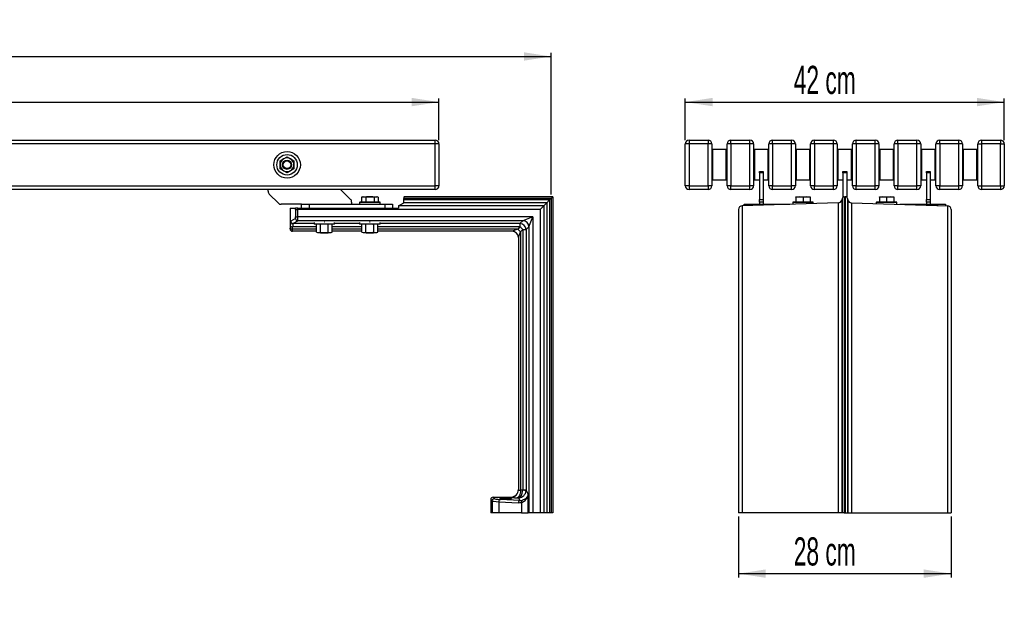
# Model space of a CAD drawing. Header units: millimetres. Extents: x 28 to 546, y 23 to 182.
# Tile 2 of 2: x 287 to 546, y 23 to 182. Entities that reach past the tile are written whole.
import ezdxf

# ---------------------------------------------------------------- set-up
doc = ezdxf.new("R2010")
doc.units = ezdxf.units.MM
doc.layers.add('FORMAT', color=7, linetype='Continuous')
doc.styles.add('SLDTEXTSTYLE0', font='TXT', dxfattribs={"width": 0.605})
doc.dimstyles.new('SLDDIMSTYLE0', dxfattribs={"dimtxt": 7.191292, "dimasz": 7.191292, "dimexe": 0, "dimexo": 0.0625, "dimgap": 1.797823, "dimtad": 1, "dimlfac": 5, "dimrnd": 1e-09, "dimzin": 12, "dimdsep": 46, "dimtxsty": 'SLDTEXTSTYLE0', "dimsah": 1, "dimcen": 0.09, "dimadec": 0, "dimazin": 3, "dimtfac": 1, "dimtofl": 0, "dimtmove": 0, "dimatfit": 3, "dimfxl": 0, "dimfrac": 2, "dimtolj": 1, "dimtzin": 12, "dimarcsym": 0})

# ---------------------------------------------------------------- blocks, each defined once
blk = doc.blocks.new('_D_1')
at = {"layer": 'FORMAT'}
for p, q in [((77.22, 149.95), (77.22, 160.95)), ((397.22, 149.95), (397.22, 160.95)), ((77.22, 159.96), (397.22, 159.96))]:
    blk.add_line(p, q, dxfattribs=at)
for points in [[(77.22, 159.96), (84.41, 158.86), (84.41, 161.07)], [(397.22, 159.96), (390.03, 161.07), (390.03, 158.86)]]:
    blk.add_solid(points, dxfattribs=at)
at = {"layer": 'FORMAT', "insert": (221.03, 169.51), "char_height": 7.408, "attachment_point": 1, "style": 'SLDTEXTSTYLE0'}
blk.add_mtext('160 cm', dxfattribs=at)
blk = doc.blocks.new('_D_2')
at = {"layer": 'FORMAT'}
for p, q in [((47.22, 136.05), (47.22, 172.95)), ((47.22, 171.96), (426.77, 171.96)), ((426.77, 135.6), (426.77, 172.95))]:
    blk.add_line(p, q, dxfattribs=at)
for points in [[(47.22, 171.96), (54.41, 170.86), (54.41, 173.07)], [(426.77, 171.96), (419.57, 173.07), (419.57, 170.86)]]:
    blk.add_solid(points, dxfattribs=at)
at = {"layer": 'FORMAT', "insert": (220.8, 181.51), "char_height": 7.408, "attachment_point": 1, "style": 'SLDTEXTSTYLE0'}
blk.add_mtext('190 cm', dxfattribs=at)
blk = doc.blocks.new('_D_3')
at = {"layer": 'FORMAT'}
for p, q in [((476.08, 50.87), (476.08, 34.87)), ((532.08, 50.87), (532.08, 34.87)), ((476.08, 35.86), (532.08, 35.86))]:
    blk.add_line(p, q, dxfattribs=at)
for points in [[(476.08, 35.86), (483.27, 34.76), (483.27, 36.97)], [(532.08, 35.86), (524.89, 36.97), (524.89, 34.76)]]:
    blk.add_solid(points, dxfattribs=at)
at = {"layer": 'FORMAT', "insert": (490.64, 45.41), "char_height": 7.408, "attachment_point": 1, "style": 'SLDTEXTSTYLE0'}
blk.add_mtext('28 cm', dxfattribs=at)
blk = doc.blocks.new('_D_4')
at = {"layer": 'FORMAT'}
for p, q in [((462.08, 149.95), (462.08, 160.95)), ((546.08, 149.95), (546.08, 160.95)), ((462.08, 159.96), (546.08, 159.96))]:
    blk.add_line(p, q, dxfattribs=at)
for points in [[(462.08, 159.96), (469.27, 158.86), (469.27, 161.07)], [(546.08, 159.96), (538.89, 161.07), (538.89, 158.86)]]:
    blk.add_solid(points, dxfattribs=at)
at = {"layer": 'FORMAT', "insert": (490.64, 169.51), "char_height": 7.408, "attachment_point": 1, "style": 'SLDTEXTSTYLE0'}
blk.add_mtext('42 cm', dxfattribs=at)

msp = doc.modelspace()

# ---------------------------------------------------------------- linework, layer by layer
at = {"color": 7, "linetype": 'Continuous', "lineweight": 25}
for p, q in [((78.2205, 149.9638), (396.2205, 149.9638)), ((396.2205, 148.9638), (78.2205, 148.9638)), ((396.2205, 148.9638), (396.2205, 149.9638)), ((396.2205, 137.9638), (396.2205, 148.9638)), ((397.2205, 148.9638), (396.2205, 148.9638)), ((397.2205, 148.9638), (397.2205, 137.9638)), ((463.0835, 148.9638), (462.0835, 148.9638)), ((462.0835, 137.9638), (462.0835, 148.9638)), ((463.0835, 149.9638), (463.0835, 148.9638)), ((463.0835, 149.9638), (468.0835, 149.9638)), ((463.0835, 148.9638), (463.0835, 137.9638)), ((468.0835, 148.9638), (463.0835, 148.9638)), ((468.0835, 149.9638), (468.0835, 148.9638)), ((468.0835, 137.9638), (468.0835, 148.9638)), ((469.0835, 148.9638), (468.0835, 148.9638)), ((469.0835, 148.9638), (469.0835, 137.9638)), ((473.0835, 137.9638), (473.0835, 148.9638)), ((474.0835, 148.9638), (473.0835, 148.9638)), ((474.0835, 148.9638), (474.0835, 149.9638)), ((474.0835, 149.9638), (479.0835, 149.9638)), ((474.0835, 148.9638), (474.0835, 137.9638)), ((479.0835, 148.9638), (474.0835, 148.9638)), ((479.0835, 148.9638), (479.0835, 149.9638)), ((480.0835, 148.9638), (479.0835, 148.9638)), ((479.0835, 137.9638), (479.0835, 148.9638)), ((480.0835, 148.9638), (480.0835, 137.9638)), ((485.0835, 148.9638), (484.0835, 148.9638)), ((484.0835, 137.9638), (484.0835, 148.9638)), ((485.0835, 148.9638), (485.0835, 149.9638)), ((485.0835, 149.9638), (490.0835, 149.9638)), ((485.0835, 148.9638), (485.0835, 137.9638)), ((490.0835, 148.9638), (485.0835, 148.9638)), ((490.0835, 148.9638), (490.0835, 149.9638)), ((490.0835, 137.9638), (490.0835, 148.9638)), ((491.0835, 148.9638), (490.0835, 148.9638)), ((491.0835, 148.9638), (491.0835, 137.9638)), ((495.0835, 137.9638), (495.0835, 148.9638)), ((496.0835, 148.9638), (495.0835, 148.9638)), ((496.0835, 148.9638), (496.0835, 149.9638)), ((496.0835, 149.9638), (501.0835, 149.9638)), ((496.0835, 148.9638), (496.0835, 137.9638)), ((501.0835, 148.9638), (496.0835, 148.9638)), ((501.0835, 148.9638), (501.0835, 149.9638)), ((501.0835, 137.9638), (501.0835, 148.9638)), ((502.0835, 148.9638), (501.0835, 148.9638)), ((502.0835, 148.9638), (502.0835, 137.9638)), ((507.0835, 148.9638), (506.0835, 148.9638)), ((506.0835, 137.9638), (506.0835, 148.9638)), ((507.0835, 148.9638), (507.0835, 149.9638)), ((507.0835, 149.9638), (512.0835, 149.9638)), ((507.0835, 148.9638), (507.0835, 137.9638)), ((512.0835, 148.9638), (507.0835, 148.9638)), ((512.0835, 148.9638), (512.0835, 149.9638)), ((512.0835, 137.9638), (512.0835, 148.9638)), ((513.0835, 148.9638), (512.0835, 148.9638)), ((513.0835, 148.9638), (513.0835, 137.9638)), ((517.0835, 137.9638), (517.0835, 148.9638)), ((518.0835, 148.9638), (517.0835, 148.9638)), ((518.0835, 148.9638), (518.0835, 149.9638)), ((518.0835, 149.9638), (523.0835, 149.9638)), ((518.0835, 148.9638), (518.0835, 137.9638)), ((523.0835, 148.9638), (518.0835, 148.9638)), ((523.0835, 148.9638), (523.0835, 149.9638)), ((523.0835, 137.9638), (523.0835, 148.9638)), ((524.0835, 148.9638), (523.0835, 148.9638)), ((524.0835, 148.9638), (524.0835, 137.9638)), ((529.0835, 148.9638), (528.0835, 148.9638)), ((528.0835, 137.9638), (528.0835, 148.9638)), ((529.0835, 148.9638), (529.0835, 149.9638)), ((529.0835, 149.9638), (534.0835, 149.9638)), ((529.0835, 148.9638), (529.0835, 137.9638)), ((534.0835, 148.9638), (529.0835, 148.9638)), ((534.0835, 148.9638), (534.0835, 149.9638)), ((535.0835, 148.9638), (534.0835, 148.9638)), ((534.0835, 137.9638), (534.0835, 148.9638)), ((535.0835, 148.9638), (535.0835, 137.9638)), ((539.0835, 148.9638), (540.0835, 148.9638)), ((539.0835, 137.9638), (539.0835, 148.9638)), ((540.0835, 149.9638), (540.0835, 148.9638)), ((540.0835, 149.9638), (545.0835, 149.9638)), ((540.0835, 148.9638), (540.0835, 137.9638)), ((545.0835, 148.9638), (540.0835, 148.9638)), ((545.0835, 149.9638), (545.0835, 148.9638)), ((545.0835, 137.9638), (545.0835, 148.9638)), ((545.0835, 148.9638), (546.0835, 148.9638)), ((546.0835, 148.9638), (546.0835, 137.9638)), ((356.3205, 145.0227), (357.2205, 145.5423)), ((357.2205, 145.5423), (358.1205, 145.0227)), ((469.2835, 147.4638), (469.0835, 147.2638)), ((472.8835, 147.4638), (469.2835, 147.4638)), ((469.2835, 147.4638), (469.2835, 139.7765)), ((473.0835, 147.2638), (472.8835, 147.4638)), ((472.8835, 139.7765), (472.8835, 147.4638)), ((480.2835, 147.4638), (480.0835, 147.2638)), ((483.8835, 147.4638), (480.2835, 147.4638)), ((480.2835, 147.4638), (480.2835, 139.7765)), ((484.0835, 147.2638), (483.8835, 147.4638)), ((483.8835, 139.7765), (483.8835, 147.4638)), ((491.2835, 147.4638), (491.0835, 147.2638)), ((494.8835, 147.4638), (491.2835, 147.4638)), ((491.2835, 147.4638), (491.2835, 139.7765)), ((495.0835, 147.2638), (494.8835, 147.4638)), ((494.8835, 139.7765), (494.8835, 147.4638)), ((502.2835, 147.4638), (502.0835, 147.2638)), ((505.8835, 147.4638), (502.2835, 147.4638)), ((502.2835, 147.4638), (502.2835, 139.7765)), ((506.0835, 147.2638), (505.8835, 147.4638)), ((505.8835, 139.7765), (505.8835, 147.4638)), ((513.2835, 147.4638), (513.0835, 147.2638)), ((516.8835, 147.4638), (513.2835, 147.4638)), ((513.2835, 147.4638), (513.2835, 139.7765)), ((517.0835, 147.2638), (516.8835, 147.4638)), ((516.8835, 139.7765), (516.8835, 147.4638)), ((524.2835, 147.4638), (524.0835, 147.2638)), ((527.8835, 147.4638), (524.2835, 147.4638)), ((524.2835, 147.4638), (524.2835, 139.7765)), ((528.0835, 147.2638), (527.8835, 147.4638)), ((527.8835, 139.7765), (527.8835, 147.4638)), ((535.2835, 147.4638), (535.0835, 147.2638)), ((538.8835, 147.4638), (535.2835, 147.4638)), ((535.2835, 147.4638), (535.2835, 139.7765)), ((539.0835, 147.2638), (538.8835, 147.4638)), ((538.8835, 139.7765), (538.8835, 147.4638)), ((355.4205, 144.5031), (356.3205, 145.0227)), ((355.4205, 143.4638), (355.4205, 144.5031)), ((358.1205, 145.0227), (359.0205, 144.5031)), ((359.0205, 144.5031), (359.0205, 143.4638)), ((356.3205, 141.905), (355.4205, 142.4246)), ((357.2205, 141.3854), (356.3205, 141.905)), ((358.1205, 141.905), (357.2205, 141.3854)), ((359.0205, 142.4246), (358.1205, 141.905)), ((481.5835, 141.6638), (482.5835, 141.6638)), ((481.5835, 141.371), (481.5835, 141.6638)), ((482.5835, 141.371), (481.5835, 141.371)), ((481.5835, 141.371), (481.5835, 134.3567)), ((482.5835, 141.6638), (482.5835, 141.371)), ((482.5835, 141.371), (482.5835, 134.3567)), ((503.5835, 141.6638), (504.5835, 141.6638)), ((503.5835, 141.371), (503.5835, 141.6638)), ((504.5835, 141.371), (503.5835, 141.371)), ((503.5835, 141.371), (503.5835, 134.9374)), ((504.5835, 141.6638), (504.5835, 141.371)), ((504.5835, 141.371), (504.5835, 134.9374)), ((525.5835, 141.6638), (526.5835, 141.6638)), ((525.5835, 141.371), (525.5835, 141.6638)), ((526.5835, 141.371), (525.5835, 141.371)), ((525.5835, 141.371), (525.5835, 134.3567)), ((526.5835, 141.6638), (526.5835, 141.371)), ((526.5835, 141.371), (526.5835, 134.3567)), ((78.2205, 137.9638), (396.2205, 137.9638)), ((396.2205, 136.9638), (396.2205, 137.9638)), ((397.2205, 137.9638), (396.2205, 137.9638)), ((463.0835, 137.9638), (462.0835, 137.9638)), ((463.0835, 137.9638), (463.0835, 136.9638)), ((463.0835, 137.9638), (468.0835, 137.9638)), ((468.0835, 137.9638), (468.0835, 136.9638)), ((469.0835, 137.9638), (468.0835, 137.9638)), ((469.0835, 139.6638), (469.2835, 139.4638)), ((469.2835, 139.7765), (469.2835, 139.4638)), ((469.2835, 139.4638), (472.8835, 139.4638)), ((472.8835, 139.4638), (472.8835, 139.7765)), ((472.8835, 139.4638), (473.0835, 139.6638)), ((474.0835, 137.9638), (473.0835, 137.9638)), ((474.0835, 136.9638), (474.0835, 137.9638)), ((474.0835, 137.9638), (479.0835, 137.9638)), ((479.0835, 136.9638), (479.0835, 137.9638)), ((480.0835, 137.9638), (479.0835, 137.9638)), ((480.0835, 139.6638), (480.2835, 139.4638)), ((480.2835, 139.7765), (480.2835, 139.4638)), ((480.2835, 139.4638), (481.5835, 139.4638)), ((482.5835, 139.4638), (483.8835, 139.4638)), ((483.8835, 139.4638), (483.8835, 139.7765)), ((483.8835, 139.4638), (484.0835, 139.6638)), ((485.0835, 137.9638), (484.0835, 137.9638)), ((485.0835, 136.9638), (485.0835, 137.9638)), ((485.0835, 137.9638), (490.0835, 137.9638)), ((490.0835, 136.9638), (490.0835, 137.9638)), ((491.0835, 137.9638), (490.0835, 137.9638)), ((491.0835, 139.6638), (491.2835, 139.4638)), ((491.2835, 139.7765), (491.2835, 139.4638)), ((491.2835, 139.4638), (494.8835, 139.4638)), ((494.8835, 139.4638), (494.8835, 139.7765)), ((494.8835, 139.4638), (495.0835, 139.6638)), ((496.0835, 137.9638), (495.0835, 137.9638)), ((496.0835, 136.9638), (496.0835, 137.9638)), ((496.0835, 137.9638), (501.0835, 137.9638)), ((501.0835, 136.9638), (501.0835, 137.9638)), ((502.0835, 137.9638), (501.0835, 137.9638)), ((502.0835, 139.6638), (502.2835, 139.4638)), ((502.2835, 139.7765), (502.2835, 139.4638)), ((502.2835, 139.4638), (503.5835, 139.4638)), ((504.5835, 139.4638), (505.8835, 139.4638)), ((505.8835, 139.4638), (505.8835, 139.7765)), ((505.8835, 139.4638), (506.0835, 139.6638)), ((507.0835, 137.9638), (506.0835, 137.9638)), ((507.0835, 136.9638), (507.0835, 137.9638)), ((507.0835, 137.9638), (512.0835, 137.9638)), ((512.0835, 136.9638), (512.0835, 137.9638)), ((513.0835, 137.9638), (512.0835, 137.9638)), ((513.0835, 139.6638), (513.2835, 139.4638)), ((513.2835, 139.7765), (513.2835, 139.4638)), ((513.2835, 139.4638), (516.8835, 139.4638)), ((516.8835, 139.4638), (516.8835, 139.7765)), ((516.8835, 139.4638), (517.0835, 139.6638)), ((518.0835, 137.9638), (517.0835, 137.9638)), ((518.0835, 136.9638), (518.0835, 137.9638)), ((518.0835, 137.9638), (523.0835, 137.9638)), ((523.0835, 136.9638), (523.0835, 137.9638)), ((524.0835, 137.9638), (523.0835, 137.9638)), ((524.0835, 139.6638), (524.2835, 139.4638)), ((524.2835, 139.7765), (524.2835, 139.4638)), ((524.2835, 139.4638), (525.5835, 139.4638)), ((526.5835, 139.4638), (527.8835, 139.4638)), ((527.8835, 139.4638), (527.8835, 139.7765)), ((527.8835, 139.4638), (528.0835, 139.6638)), ((529.0835, 137.9638), (528.0835, 137.9638)), ((529.0835, 136.9638), (529.0835, 137.9638)), ((529.0835, 137.9638), (534.0835, 137.9638)), ((534.0835, 136.9638), (534.0835, 137.9638)), ((535.0835, 137.9638), (534.0835, 137.9638)), ((535.0835, 139.6638), (535.2835, 139.4638)), ((535.2835, 139.7765), (535.2835, 139.4638)), ((535.2835, 139.4638), (538.8835, 139.4638)), ((538.8835, 139.4638), (538.8835, 139.7765)), ((538.8835, 139.4638), (539.0835, 139.6638)), ((539.0835, 137.9638), (540.0835, 137.9638)), ((540.0835, 137.9638), (540.0835, 136.9638)), ((540.0835, 137.9638), (545.0835, 137.9638)), ((545.0835, 137.9638), (545.0835, 136.9638)), ((545.0835, 137.9638), (546.0835, 137.9638)), ((396.2205, 136.9638), (78.2205, 136.9638)), ((352.2205, 136.4781), (352.2205, 136.9638)), ((354.9276, 133.3567), (352.5134, 135.771)), ((371.3205, 136.9638), (373.9276, 134.3567)), ((377.1203, 135.0638), (376.8264, 134.9569)), ((377.3749, 135.0638), (376.8264, 134.9569)), ((376.8264, 134.9569), (376.8264, 133.6838)), ((377.1203, 135.0638), (377.3749, 135.0638)), ((377.3749, 135.0638), (379.0203, 135.0638)), ((377.9234, 134.9569), (377.3749, 135.0638)), ((377.9234, 134.9569), (377.9234, 133.6838)), ((379.0203, 135.0638), (380.6658, 135.0638)), ((380.6658, 135.0638), (380.1173, 134.9569)), ((380.1173, 134.9569), (380.1173, 133.6838)), ((381.2143, 134.9569), (380.6658, 135.0638)), ((380.6658, 135.0638), (380.9203, 135.0638)), ((381.2143, 134.9569), (380.9203, 135.0638)), ((381.2143, 134.9569), (381.2143, 133.6838)), ((427.2205, 135.0638), (388.0136, 135.0638)), ((427.2205, 135.0638), (426.7661, 134.6094)), ((427.2205, 135.0638), (427.2205, 51.8638)), ((468.0835, 136.9638), (463.0835, 136.9638)), ((479.0835, 136.9638), (474.0835, 136.9638)), ((490.0835, 136.9638), (485.0835, 136.9638)), ((492.1335, 135.0638), (491.1835, 134.9569)), ((491.1835, 135.0638), (492.1335, 135.0638)), ((491.1835, 134.9569), (491.1835, 133.6838)), ((493.0835, 134.9569), (492.1335, 135.0638)), ((492.1335, 135.0638), (494.0335, 135.0638)), ((494.0335, 135.0638), (493.0835, 134.9569)), ((493.0835, 134.9569), (493.0835, 133.6838)), ((494.9835, 134.9569), (494.0335, 135.0638)), ((494.0335, 135.0638), (494.9835, 135.0638)), ((494.9835, 135.0638), (494.9838, 135.0638)), ((494.9835, 134.9569), (494.9835, 133.6838)), ((494.9838, 134.9569), (494.9838, 133.6838)), ((501.0835, 136.9638), (496.0835, 136.9638)), ((503.9519, 135.0638), (503.9519, 51.8638)), ((503.9519, 135.0638), (504.215, 135.0638)), ((504.215, 135.0638), (504.215, 51.8638)), ((512.0835, 136.9638), (507.0835, 136.9638)), ((514.1335, 135.0638), (513.1835, 134.9569)), ((513.1835, 135.0638), (514.1335, 135.0638)), ((513.1835, 134.9569), (513.1835, 133.6838)), ((515.0835, 134.9569), (514.1335, 135.0638)), ((514.1335, 135.0638), (516.0335, 135.0638)), ((516.0335, 135.0638), (515.0835, 134.9569)), ((515.0835, 134.9569), (515.0835, 133.6838)), ((516.9835, 134.9569), (516.0335, 135.0638)), ((516.0335, 135.0638), (516.9835, 135.0638)), ((516.9835, 135.0638), (516.9838, 135.0638)), ((516.9835, 134.9569), (516.9835, 133.6838)), ((516.9838, 134.9569), (516.9838, 133.6838)), ((523.0835, 136.9638), (518.0835, 136.9638)), ((534.0835, 136.9638), (529.0835, 136.9638)), ((545.0835, 136.9638), (540.0835, 136.9638)), ((361.0205, 133.0638), (355.6347, 133.0638)), ((361.0205, 132.0638), (361.0205, 133.0638)), ((361.0205, 133.0638), (363.0205, 133.0638)), ((363.0205, 133.0638), (363.0205, 132.0638)), ((363.0205, 133.0638), (383.0205, 133.0638)), ((374.2205, 133.6496), (374.2205, 133.0638)), ((376.3455, 133.5888), (376.3205, 133.5638)), ((376.3205, 133.5638), (376.3205, 133.0638)), ((379.0205, 133.5638), (376.3205, 133.5638)), ((379.0205, 133.5888), (376.3455, 133.5888)), ((376.8264, 133.6838), (377.9234, 133.6838)), ((377.3573, 133.6838), (377.3573, 133.5888)), ((377.9234, 133.6838), (380.1173, 133.6838)), ((381.6955, 133.5888), (379.0205, 133.5888)), ((381.7205, 133.5638), (379.0205, 133.5638)), ((380.1173, 133.6838), (381.2143, 133.6838)), ((380.6833, 133.5888), (380.6833, 133.6838)), ((381.7205, 133.5638), (381.6955, 133.5888)), ((381.7205, 133.0638), (381.7205, 133.5638)), ((383.0205, 132.0638), (383.0205, 133.0638)), ((383.0205, 133.0638), (385.0205, 133.0638)), ((385.0205, 133.0638), (385.0205, 132.0638)), ((386.604, 132.6926), (387.9285, 133.4414)), ((424.8493, 132.6926), (386.604, 132.6926)), ((425.5981, 133.4414), (387.9285, 133.4414)), ((387.9778, 134.1984), (387.9831, 134.6094)), ((426.3551, 134.1984), (387.9778, 134.1984)), ((426.7661, 134.6094), (387.9831, 134.6094)), ((424.8493, 132.6926), (423.8497, 131.693)), ((425.5981, 133.4414), (424.8493, 132.6926)), ((424.8493, 132.6926), (424.8493, 51.8638)), ((426.3551, 134.1984), (425.5981, 133.4414)), ((425.5981, 133.4414), (425.5981, 51.8638)), ((426.7661, 134.6094), (426.3551, 134.1984)), ((426.3551, 134.1984), (426.3551, 51.8638)), ((426.7661, 134.6094), (426.7661, 51.8638)), ((502.3266, 133.4414), (477.0539, 132.6926)), ((477.0539, 132.6926), (477.0539, 51.8638)), ((477.5835, 132.7083), (477.5835, 133.0638)), ((477.5835, 133.0638), (479.5835, 133.0638)), ((479.5835, 133.0638), (489.5835, 133.0638)), ((481.5835, 134.3567), (482.5835, 134.3567)), ((481.5835, 133.6496), (481.5835, 134.3567)), ((482.5835, 133.6496), (481.5835, 133.6496)), ((481.5835, 133.6496), (481.5835, 133.0638)), ((482.5835, 134.3567), (482.5835, 133.6496)), ((482.5835, 133.6496), (482.5835, 133.0638)), ((490.4081, 133.5888), (490.3831, 133.5638)), ((490.3831, 133.5638), (490.3831, 133.0875)), ((495.7831, 133.5638), (490.3831, 133.5638)), ((495.7581, 133.5888), (490.4081, 133.5888)), ((491.1835, 133.6838), (493.0835, 133.6838)), ((491.4205, 133.6838), (491.4205, 133.5888)), ((493.0835, 133.6838), (494.9835, 133.6838)), ((494.7465, 133.5888), (494.7465, 133.6838)), ((494.7468, 133.5888), (494.7468, 133.6838)), ((494.9835, 133.6838), (494.9838, 133.6838)), ((495.7831, 133.5638), (495.7581, 133.5888)), ((495.7585, 133.5888), (495.7581, 133.5888)), ((495.7835, 133.5638), (495.7585, 133.5888)), ((495.7831, 133.2475), (495.7831, 133.5638)), ((495.7835, 133.5638), (495.7831, 133.5638)), ((495.7835, 133.2476), (495.7835, 133.5638)), ((502.3266, 133.4414), (502.3266, 51.8638)), ((503.3698, 134.6094), (503.2671, 134.1984)), ((503.2671, 134.1984), (503.2671, 51.8638)), ((503.3698, 134.6094), (503.3698, 51.8638)), ((504.7971, 134.6094), (504.7971, 51.8638)), ((504.7971, 134.6094), (504.8998, 134.1984)), ((504.8998, 134.1984), (504.8998, 51.8638)), ((505.8403, 133.4414), (505.8403, 51.8638)), ((505.8403, 133.4414), (531.1131, 132.6926)), ((512.4081, 133.5888), (512.3831, 133.5638)), ((512.3831, 133.5638), (512.3831, 133.2476)), ((517.7831, 133.5638), (512.3831, 133.5638)), ((517.7581, 133.5888), (512.4081, 133.5888)), ((513.1835, 133.6838), (515.0835, 133.6838)), ((513.4205, 133.6838), (513.4205, 133.5888)), ((515.0835, 133.6838), (516.9835, 133.6838)), ((516.7465, 133.5888), (516.7465, 133.6838)), ((516.7468, 133.5888), (516.7468, 133.6838)), ((516.9835, 133.6838), (516.9838, 133.6838)), ((517.7831, 133.5638), (517.7581, 133.5888)), ((517.7585, 133.5888), (517.7581, 133.5888)), ((517.7835, 133.5638), (517.7585, 133.5888)), ((517.7831, 133.0876), (517.7831, 133.5638)), ((517.7835, 133.5638), (517.7831, 133.5638)), ((517.7835, 133.0876), (517.7835, 133.5638)), ((518.5835, 133.0638), (528.5835, 133.0638)), ((525.5835, 134.3567), (526.5835, 134.3567)), ((525.5835, 133.6496), (525.5835, 134.3567)), ((526.5835, 133.6496), (525.5835, 133.6496)), ((525.5835, 133.6496), (525.5835, 133.0638)), ((526.5835, 134.3567), (526.5835, 133.6496)), ((526.5835, 133.6496), (526.5835, 133.0638)), ((528.5835, 133.0638), (530.5835, 133.0638)), ((530.5835, 133.0638), (530.5835, 132.7083)), ((531.1131, 132.6926), (531.1131, 51.8638)), ((358.0205, 132.0638), (358.0205, 126.5638)), ((358.0205, 132.0638), (359.4451, 132.0638)), ((359.4582, 131.693), (359.4582, 129.7336)), ((359.4582, 131.693), (360.0573, 131.693)), ((359.4582, 129.7336), (360.0573, 129.7336)), ((360.0558, 132.0638), (386.5569, 132.0638)), ((360.0573, 129.7336), (360.0573, 131.693)), ((423.8497, 131.693), (360.0573, 131.693)), ((421.8902, 129.7336), (360.0573, 129.7336)), ((421.8902, 129.7336), (419.2915, 128.734)), ((420.8907, 127.1348), (421.8902, 129.7336)), ((421.8902, 129.7336), (421.8902, 51.8638)), ((423.8497, 131.693), (423.8497, 51.8638)), ((476.0835, 131.693), (476.0835, 51.8638)), ((532.0835, 131.693), (532.0835, 51.8638)), ((358.0765, 127.3779), (358.0609, 126.785)), ((359.4378, 129.3337), (358.1761, 128.5929)), ((358.6601, 126.5166), (358.6757, 127.1095)), ((358.7752, 127.9932), (360.037, 128.734)), ((419.2915, 128.734), (360.037, 128.734)), ((364.3203, 128.2408), (364.3203, 127.8238)), ((367.0203, 127.8238), (364.3203, 127.8238)), ((365.2203, 127.8238), (364.9419, 127.7492)), ((365.4615, 127.8238), (364.9419, 127.7492)), ((364.9419, 125.7384), (364.9419, 127.7492)), ((365.9811, 127.7492), (365.4615, 127.8238)), ((367.0203, 127.8238), (365.9811, 127.7492)), ((365.9811, 125.7384), (365.9811, 127.7492)), ((367.0828, 128.3238), (366.9578, 128.3238)), ((369.7203, 127.8238), (367.0203, 127.8238)), ((368.5792, 127.8238), (368.0596, 127.7492)), ((368.0596, 125.7384), (368.0596, 127.7492)), ((369.0988, 127.7492), (368.5792, 127.8238)), ((369.0988, 127.7492), (368.8203, 127.8238)), ((369.0988, 125.7384), (369.0988, 127.7492)), ((369.7203, 127.8238), (369.7203, 128.2408)), ((376.3203, 128.2408), (376.3203, 127.8238)), ((379.0203, 127.8238), (376.3203, 127.8238)), ((377.2203, 127.8238), (376.9419, 127.7492)), ((377.4615, 127.8238), (376.9419, 127.7492)), ((376.9419, 125.7384), (376.9419, 127.7492)), ((377.9811, 127.7492), (377.4615, 127.8238)), ((379.0203, 127.8238), (377.9811, 127.7492)), ((377.9811, 125.7384), (377.9811, 127.7492)), ((379.0828, 128.3238), (378.9578, 128.3238)), ((381.7203, 127.8238), (379.0203, 127.8238)), ((380.5792, 127.8238), (380.0596, 127.7492)), ((380.0596, 125.7384), (380.0596, 127.7492)), ((381.0988, 127.7492), (380.5792, 127.8238)), ((381.0988, 127.7492), (380.8203, 127.8238)), ((381.0988, 125.7384), (381.0988, 127.7492)), ((381.7203, 127.8238), (381.7203, 128.2408)), ((418.5507, 127.1095), (417.9578, 126.5166)), ((419.2915, 128.734), (418.5507, 127.9932)), ((418.5507, 127.9932), (418.5507, 127.1095)), ((420.1499, 126.394), (420.8907, 127.1348)), ((420.8907, 127.1348), (420.8907, 51.8638)), ((358.0422, 126.5638), (358.0205, 126.5638)), ((358.6214, 125.9638), (358.6414, 125.9638)), ((364.9419, 125.9638), (358.6414, 125.9638)), ((364.9419, 125.7384), (365.2203, 125.6638)), ((364.9419, 125.7384), (365.4615, 125.6638)), ((365.2203, 125.6638), (365.4615, 125.6638)), ((365.4615, 125.6638), (365.9811, 125.7384)), ((365.4615, 125.6638), (367.0203, 125.6638)), ((365.8922, 125.6638), (366.035, 125.5638)), ((365.9811, 125.7384), (367.0203, 125.6638)), ((366.035, 125.5638), (368.0056, 125.5638)), ((367.0203, 125.6638), (368.5792, 125.6638)), ((368.0056, 125.5638), (368.1484, 125.6638)), ((368.0596, 125.7384), (368.5792, 125.6638)), ((368.5792, 125.6638), (369.0988, 125.7384)), ((368.5792, 125.6638), (368.8203, 125.6638)), ((368.8203, 125.6638), (369.0988, 125.7384)), ((376.9419, 125.9638), (369.0988, 125.9638)), ((376.9419, 125.7384), (377.2203, 125.6638)), ((376.9419, 125.7384), (377.4615, 125.6638)), ((377.2203, 125.6638), (377.4615, 125.6638)), ((377.4615, 125.6638), (377.9811, 125.7384)), ((377.4615, 125.6638), (379.0203, 125.6638)), ((377.8922, 125.6638), (378.035, 125.5638)), ((377.9811, 125.7384), (379.0203, 125.6638)), ((378.035, 125.5638), (380.0056, 125.5638)), ((379.0203, 125.6638), (380.5792, 125.6638)), ((380.0056, 125.5638), (380.1484, 125.6638)), ((380.0596, 125.7384), (380.5792, 125.6638)), ((380.5792, 125.6638), (381.0988, 125.7384)), ((380.5792, 125.6638), (380.8203, 125.6638)), ((380.8203, 125.6638), (381.0988, 125.7384)), ((416.5205, 125.9638), (381.0988, 125.9638)), ((417.9578, 126.5166), (416.5205, 125.9638)), ((418.1205, 124.3638), (418.6733, 125.8011)), ((418.6733, 125.8011), (419.2662, 126.394)), ((418.6733, 125.8011), (418.6733, 57.8116)), ((419.2662, 126.394), (420.1499, 126.394)), ((419.2662, 126.394), (419.2662, 57.8141)), ((420.1499, 126.394), (420.1499, 57.8141)), ((418.1205, 124.3638), (418.1205, 57.9522)), ((419.2658, 57.7961), (418.6733, 57.8116)), ((420.1499, 57.8141), (419.2662, 57.8141)), ((420.7123, 56.8563), (420.1499, 57.8141)), ((410.8537, 55.3703), (411.2205, 55.0034)), ((410.8537, 55.3703), (410.8537, 51.8638)), ((411.2205, 55.0034), (411.2205, 55.0018)), ((411.2205, 55.0018), (411.2205, 51.8638)), ((411.8206, 55.6018), (411.4529, 55.9695)), ((411.4529, 55.9695), (416.1205, 55.9695)), ((412.9957, 54.8008), (412.9957, 51.8638)), ((412.9957, 54.8008), (418.1298, 54.534)), ((418.5523, 55.1332), (413.4182, 55.4)), ((416.1205, 55.9695), (416.1205, 55.9549)), ((417.7789, 55.8143), (418.1582, 55.8044)), ((418.1582, 55.8044), (418.5523, 55.1332)), ((418.9399, 54.6135), (418.9399, 51.8638)), ((420.7123, 51.8638), (420.7123, 56.8563)), ((411.2205, 51.8638), (410.8537, 51.8638)), ((412.9957, 51.8638), (411.2205, 51.8638)), ((418.9399, 51.8638), (412.9957, 51.8638)), ((418.9399, 51.8638), (420.7123, 51.8638)), ((420.8907, 51.8638), (420.7123, 51.8638)), ((421.8902, 51.8638), (420.8907, 51.8638)), ((423.8497, 51.8638), (421.8902, 51.8638)), ((424.8493, 51.8638), (423.8497, 51.8638)), ((425.5981, 51.8638), (424.8493, 51.8638)), ((426.3551, 51.8638), (425.5981, 51.8638)), ((426.7661, 51.8638), (426.3551, 51.8638)), ((427.2205, 51.8638), (426.7661, 51.8638)), ((477.0539, 51.8638), (476.0835, 51.8638)), ((502.3266, 51.8638), (477.0539, 51.8638)), ((503.2671, 51.8638), (502.3266, 51.8638)), ((503.3698, 51.8638), (503.2671, 51.8638)), ((503.9519, 51.8638), (503.3698, 51.8638)), ((503.9519, 51.8638), (504.215, 51.8638)), ((504.215, 51.8638), (504.7971, 51.8638)), ((504.7971, 51.8638), (504.8998, 51.8638)), ((504.8998, 51.8638), (505.8403, 51.8638)), ((505.8403, 51.8638), (531.1131, 51.8638)), ((531.1131, 51.8638), (532.0835, 51.8638))]:
    msp.add_line(p, q, dxfattribs=at)
at = {"color": 8, "linetype": 'Continuous', "lineweight": 25}
for p, q in [((479.5835, 133.0638), (479.5835, 132.7676)), ((528.5835, 132.7676), (528.5835, 133.0638)), ((364.9419, 127.1095), (358.6757, 127.1095)), ((364.3203, 127.9932), (358.7752, 127.9932)), ((376.9419, 127.1095), (369.0988, 127.1095)), ((376.3203, 127.9932), (369.7203, 127.9932)), ((418.5507, 127.1095), (381.0988, 127.1095)), ((418.5507, 127.9932), (381.7203, 127.9932)), ((364.9419, 126.5166), (358.6601, 126.5166)), ((376.9419, 126.5166), (369.0988, 126.5166)), ((417.9578, 126.5166), (381.0988, 126.5166))]:
    msp.add_line(p, q, dxfattribs=at)
at = {"color": 7, "linetype": 'Continuous', "lineweight": 25, "flags": 128}
for points in [[(358.0765, 127.3779), (358.0926, 127.327), (358.1299, 127.278), (358.1869, 127.2326), (358.2616, 127.1924), (358.3512, 127.159), (358.4526, 127.1334), (358.5621, 127.1168), (358.6757, 127.1095)], [(358.0609, 126.785), (358.0771, 126.7341), (358.1144, 126.6851), (358.1713, 126.6397), (358.246, 126.5995), (358.3357, 126.5661), (358.4371, 126.5405), (358.5466, 126.5239), (358.6601, 126.5166)], [(418.6733, 57.8116), (418.6492, 57.433), (418.5936, 57.0681), (418.5085, 56.7301), (418.397, 56.4312), (418.2632, 56.1823), (418.1118, 55.9923), (417.9484, 55.8682), (417.7789, 55.8143)]]:
    msp.add_lwpolyline(points, dxfattribs=at)
at = {"color": 7, "linetype": 'Continuous', "lineweight": 25}
for radius in [3.5, 2.7, 1.2, 1]:
    msp.add_circle((357.2205, 143.4638), radius, dxfattribs=at)
for centre, radius, start, end in [((396.2205, 148.9638), 1, 0, 90), ((463.0835, 148.9638), 1, 90, 180), ((468.0835, 148.9638), 1, 0, 90), ((474.0835, 148.9638), 1, 90, 180), ((479.0835, 148.9638), 1, 0, 90), ((485.0835, 148.9638), 1, 90, 180), ((490.0835, 148.9638), 1, 0, 90), ((496.0835, 148.9638), 1, 90, 180), ((501.0835, 148.9638), 1, 0, 90), ((507.0835, 148.9638), 1, 90, 180), ((512.0835, 148.9638), 1, 0, 90), ((518.0835, 148.9638), 1, 90, 180), ((523.0835, 148.9638), 1, 0, 90), ((529.0835, 148.9638), 1, 90, 180), ((534.0835, 148.9638), 1, 0, 90), ((540.0835, 148.9638), 1, 90, 180), ((545.0835, 148.9638), 1, 0, 90), ((357.2205, 143.4638), 1.8, 60, 120), ((357.2205, 143.4638), 1.8, 120, 180), ((357.2205, 143.4638), 1.8, 180, 240), ((357.2205, 143.4638), 1.8, 0, 60), ((357.2205, 143.4638), 1.8, 300, 0), ((357.2205, 143.4638), 1.8, 240, 300), ((396.2205, 137.9638), 1, 270, 0), ((463.0835, 137.9638), 1, 180, 270), ((468.0835, 137.9638), 1, 270, 0), ((474.0835, 137.9638), 1, 180, 270), ((479.0835, 137.9638), 1, 270, 0), ((485.0835, 137.9638), 1, 180, 270), ((490.0835, 137.9638), 1, 270, 0), ((496.0835, 137.9638), 1, 180, 270), ((501.0835, 137.9638), 1, 270, 0), ((507.0835, 137.9638), 1, 180, 270), ((512.0835, 137.9638), 1, 270, 0), ((518.0835, 137.9638), 1, 180, 270), ((523.0835, 137.9638), 1, 270, 0), ((529.0835, 137.9638), 1, 180, 270), ((534.0835, 137.9638), 1, 270, 0), ((540.0835, 137.9638), 1, 180, 270), ((545.0835, 137.9638), 1, 270, 0), ((353.2205, 136.4781), 1, 180, 225), ((503.9519, 134.4638), 0.6, 90, 165.963757), ((504.215, 134.4638), 0.6, 14.036243, 90), ((355.6347, 134.0638), 1, 225, 270), ((373.2205, 133.6496), 1, 0, 45), ((477.0835, 131.693), 1, 91.697156, 180), ((502.297, 134.441), 1, 271.697156, 345.963757), ((505.87, 134.441), 1, 194.036243, 268.302844), ((531.0835, 131.693), 1, 0, 88.302844), ((358.7766, 128.5938), 0.6006, 180.082218, 269.866316), ((360.0384, 129.3346), 0.6006, 180.082218, 269.866316), ((418.5489, 126.3922), 1.601, 0.063447, 89.936553), ((415.6241, 123.4674), 4.6723, 38.783193, 51.216807), ((419.2897, 127.133), 1.601, 0.063447, 89.936553), ((358.6418, 126.5634), 0.5996, 179.960739, 269.960685), ((416.5205, 124.3638), 1.6, 0, 90), ((415.0312, 122.8745), 4.6723, 38.783193, 51.216807), ((416.1219, 57.9536), 1.9986, 269.960739, 359.960685), ((419.0108, 49.2618), 8.5381, 82.347877, 88.288778), ((413.5535, 54.8561), 0.5605, 103.969826, 185.654209), ((418.6876, 54.5893), 0.5605, 103.969826, 185.654209), ((419.4404, 54.7384), 0.5158, 120.155494, 194.011591)]:
    msp.add_arc(centre, radius, start, end, dxfattribs=at)
for centre, major_axis, ratio, start_param, end_param in [((388.0136, 134.4638), (0, 0.6), 0.05240778, 0, 1.32581766), ((386.6055, 131.693), (0, 1), 0.05240778, 0.02962096, 1.19091611), ((387.9269, 134.441), (0, 1), 0.05240778, 3.17121362, 4.46741032), ((359.4372, 129.7336), (0, 0.4), 0.05240778, 3.17235218, 4.71238898), ((359.4372, 131.693), (0, 0.4), 0.05240778, 4.71238898, 5.89878391), ((360.0364, 129.7336), (0, 1), 0.02096311, 3.17235218, 4.71238898), ((360.0364, 131.693), (0, 1), 0.02096311, 4.71238898, 5.0922692), ((358.1796, 126.394), (0, 2.2), 0.05240778, 0.03075953, 1.10714872), ((358.7788, 126.394), (0, 1.6), 0.0720607, 0.03075953, 1.10714872), ((358.6214, 126.5638), (0.6008, 0), 0.99862953, 3.14159265, 4.71238898), ((358.0422, 126.9638), (0, 0.4), 0.05240778, 3.14159265, 4.24874137), ((358.6414, 126.9638), (0, 1), 0.02096311, 3.14159265, 4.24874137), ((416.1205, 57.9722), (0, 2.0027), 0.99862953, 3.14159265, 4.71238898), ((419.1205, 57.9522), (1, 0), 0.15722334, 3.14159265, 4.24874137), ((418.1582, 57.8016), (0.0704, 1.9988), 0.55361339, 3.20512083, 4.72908934), ((418.1582, 57.8016), (1.154, 1.637), 0.99168913, 3.75955611, 5.28352462), ((418.8598, 57.8254), (0.349, -0.2149), 0.9689188, 0.49271215, 0.53793039), ((418.1442, 57.8254), (1.8184, -0.851), 0.99432653, 0.38904962, 0.43426785), ((411.4545, 55.3687), (0.4254, -0.4254), 0.99726469, 2.35756402, 3.92562129), ((417.2205, 55.0018), (6, 0), 0.047167, 3.14159265, 3.93117489), ((417.2205, 55.601), (5.4, 0), 0.05240778, 3.13875967, 3.93117489), ((419.1205, 55.9549), (3, 0), 0.05240778, 3.14159265, 4.24874137), ((418.1255, 57.1378), (2.3298, -1.416), 0.93977976, 5.23296386, 5.53978561), ((418.5479, 57.1378), (1.8106, -1.1172), 0.92255231, 5.23194783, 5.53876958)]:
    msp.add_ellipse(centre, major_axis=major_axis, ratio=ratio, start_param=start_param, end_param=end_param, dxfattribs=at)
msp.add_ellipse((414.8205, 55.6025), major_axis=(1.5347, 0), ratio=0.0524078, dxfattribs=at)
for points, knots in [([(355.4205, 142.4246), (355.4205, 142.5032), (355.4205, 142.8479), (355.4205, 143.1955), (355.4205, 143.4638)], [0, 0, 0, 0, 0.228045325, 1, 1, 1, 1]), ([(359.0205, 143.4638), (359.0205, 143.1955), (359.0205, 142.8479), (359.0205, 142.5032), (359.0205, 142.4246)], [0, 0, 0, 0, 0.771954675, 1, 1, 1, 1]), ([(379.0203, 135.0638), (378.7381, 135.0515), (378.3701, 135.0353), (378.0078, 134.9717), (377.9234, 134.9569)], [0, 0, 0, 0, 0.766901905, 1, 1, 1, 1]), ([(380.1173, 134.9569), (380.1034, 134.9594), (379.7418, 135.0248), (379.374, 135.0447), (379.0203, 135.0638)], [0, 0, 0, 0, 0.038413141, 1, 1, 1, 1]), ([(491.1835, 134.9569), (491.1835, 134.9717), (491.1835, 135.0353), (491.1835, 135.0515), (491.1835, 135.0638)], [0, 0, 0, 0, 0.233098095, 1, 1, 1, 1]), ([(494.9835, 135.0638), (494.9835, 135.0515), (494.9835, 135.0353), (494.9835, 134.9717), (494.9835, 134.9569)], [0, 0, 0, 0, 0.766901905, 1, 1, 1, 1]), ([(513.1835, 134.9569), (513.1835, 134.9717), (513.1835, 135.0353), (513.1835, 135.0515), (513.1835, 135.0638)], [0, 0, 0, 0, 0.233098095, 1, 1, 1, 1]), ([(516.9835, 135.0638), (516.9835, 135.0515), (516.9835, 135.0353), (516.9835, 134.9717), (516.9835, 134.9569)], [0, 0, 0, 0, 0.766901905, 1, 1, 1, 1]), ([(360.0558, 132.0638), (359.9924, 132.0638), (359.8656, 132.0638), (359.6962, 132.0638), (359.5633, 132.0638), (359.4658, 132.0638), (359.4528, 132.0638), (359.4451, 132.0638)], [0, 0, 0, 0, 0.17628047, 0.35245129, 0.53167725, 0.72169348, 1, 1, 1, 1]), ([(368.0596, 127.7492), (367.981, 127.7594), (367.6363, 127.804), (367.2887, 127.8152), (367.0203, 127.8238)], [0, 0, 0, 0, 0.22804533, 1, 1, 1, 1]), ([(380.0596, 127.7492), (379.981, 127.7594), (379.6363, 127.804), (379.2887, 127.8152), (379.0203, 127.8238)], [0, 0, 0, 0, 0.22804533, 1, 1, 1, 1]), ([(367.0203, 125.6638), (367.2887, 125.6725), (367.6363, 125.6837), (367.981, 125.7283), (368.0596, 125.7384)], [0, 0, 0, 0, 0.77195467, 1, 1, 1, 1]), ([(379.0203, 125.6638), (379.2887, 125.6725), (379.6363, 125.6837), (379.981, 125.7283), (380.0596, 125.7384)], [0, 0, 0, 0, 0.77195467, 1, 1, 1, 1]), ([(411.2205, 55.0034), (411.2274, 55.0708), (411.241, 55.2055), (411.3449, 55.3846), (411.4974, 55.5208), (411.6629, 55.5882), (411.7737, 55.6015), (411.8174, 55.6018), (411.8206, 55.6018)], [0, 0, 0, 0, 0.21496171, 0.4299223, 0.6449153, 0.85997886, 0.9900373, 1, 1, 1, 1]), ([(418.9399, 54.6135), (419.1196, 54.6786), (419.4794, 54.8088), (419.9558, 55.1655), (420.3567, 55.6401), (420.6279, 56.233), (420.702, 56.6471), (420.7122, 56.8551), (420.7123, 56.8563)], [0, 0, 0, 0, 0.15936162, 0.31902167, 0.54501415, 0.77130847, 0.99863901, 1, 1, 1, 1]), ([(420.7123, 56.8563), (420.7122, 56.8554), (420.7011, 56.6996), (420.6335, 56.3901), (420.3977, 55.9466), (420.0526, 55.5936), (419.6456, 55.328), (419.336, 55.2322), (419.1813, 55.1844)], [0, 0, 0, 0, 0.00143035, 0.23019034, 0.45722188, 0.68403859, 0.84213078, 1, 1, 1, 1])]:
    msp.add_open_spline(points, degree=3, knots=knots, dxfattribs=at)

# ---------------------------------------------------------------- dimensions: what is measured, and where the dimension line sits
at = {"layer": 'FORMAT'}
for base, p1, p2, picture, middle in [((426.7661, 171.9638), (47.2205, 135.0638), (426.7661, 134.6094), '_D_2', (236.9933, 171.9638)), ((397.2205, 159.9638), (77.2205, 148.9638), (397.2205, 148.9638), '_D_1', (237.2205, 159.9638)), ((546.0835, 159.9638), (462.0835, 148.9638), (546.0835, 148.9638), '_D_4', (504.0835, 159.9638)), ((532.0835, 35.8638), (476.0835, 51.8638), (532.0835, 51.8638), '_D_3', (504.0835, 35.8638))]:
    dim = msp.add_linear_dim(base=base, p1=p1, p2=p2, dimstyle='SLDDIMSTYLE0', dxfattribs=at)
    dim.commit()
    dim.dimension.update_dxf_attribs({"geometry": picture, "text_midpoint": middle, "dimtype": 160})

doc.saveas('drawing.dxf')
